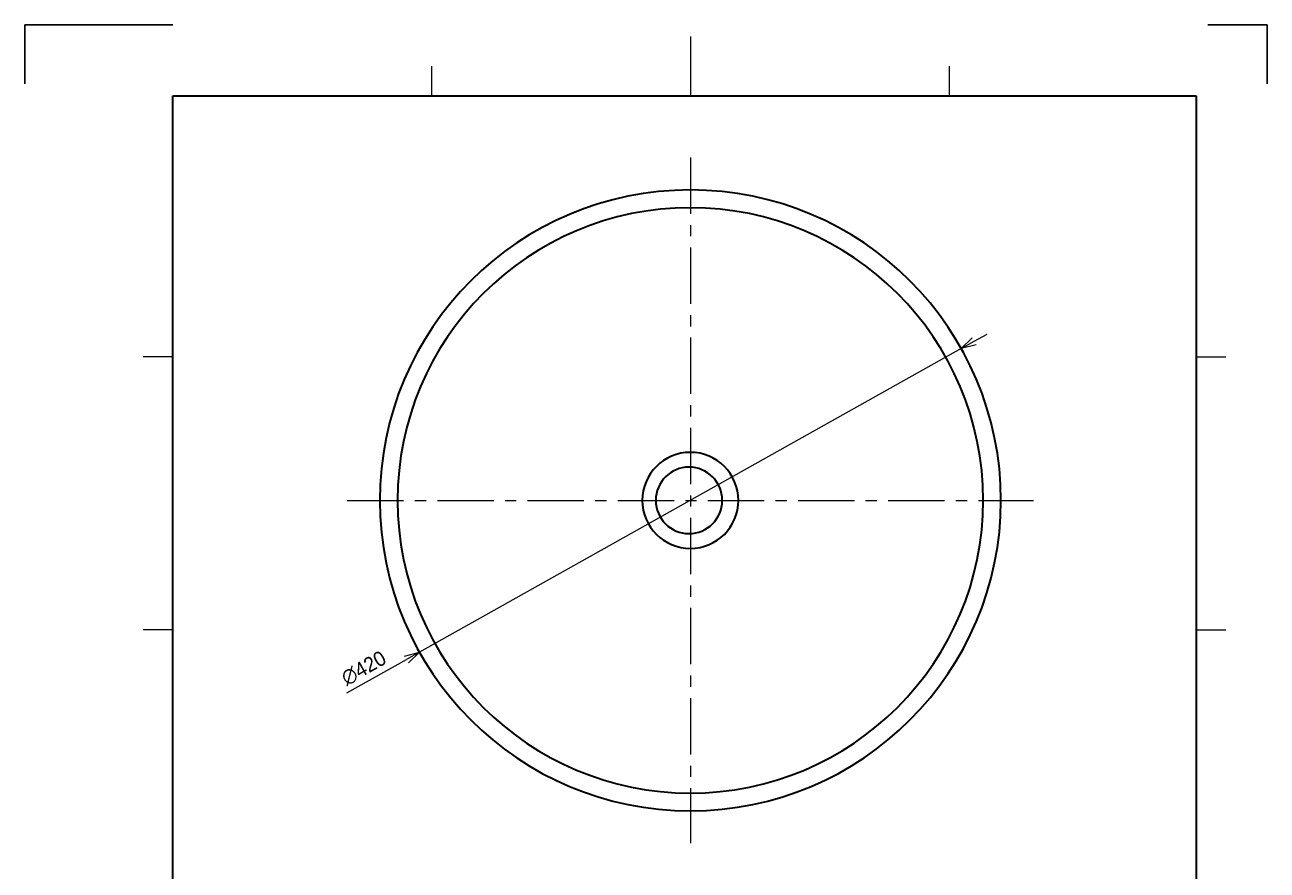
# Model space of a CAD drawing. Extents: x 0 to 840, y 0 to 1188.
# Tile 3 of 3: x 0 to 840, y 616 to 1188. Entities that reach past the tile are written whole.
import ezdxf

# ---------------------------------------------------------------- set-up
doc = ezdxf.new("R2010")
doc.units = 0
doc.header["$LTSCALE"] = 0.3
doc.linetypes.add('CENTER', pattern=[50.8, 31.75, -6.35, 6.35, -6.35])
doc.layers.get('0').update_dxf_attribs({"linetype": 'CONTINUOUS'})
doc.layers.get('DEFPOINTS').update_dxf_attribs({"linetype": 'CONTINUOUS'})
for name, color, linetype, lineweight in [('中心線', 4, 'CENTER', 18), ('実線', 3, 'CONTINUOUS', 35), ('寸法', 2, 'CONTINUOUS', 18), ('細線', 7, 'CONTINUOUS', 18)]:
    doc.layers.add(name, color=color, linetype=linetype, lineweight=lineweight)
doc.styles.add('MS Pゴシック', font='txt')
doc.dimstyles.new('MyDim S＝1：4', dxfattribs={"dimtxt": 2.5, "dimasz": 2.5, "dimexe": 1, "dimexo": 0.5, "dimgap": 1, "dimtad": 3, "dimdsep": 46, "dimtxsty": 'MS Pゴシック', "dimblk": 'OPEN30', "dimcen": 0, "dimclrd": 256, "dimclre": 256, "dimclrt": 256, "dimazin": 2, "dimtfac": 1, "dimtmove": 0, "dimatfit": 3, "dimldrblk": 'OPEN30', "dimfxl": 1, "dimlwd": 18, "dimlwe": 18, "dimarcsym": 0})

# ---------------------------------------------------------------- blocks, each defined once
blk = doc.blocks.new('_OPEN30')
at = {"color": 0, "linetype": 'ByBlock'}
for p, q in [((-1, 0.267949), (0, 0)), ((0, 0), (-1, -0.267949)), ((0, 0), (-1, 0))]:
    blk.add_line(p, q, dxfattribs=at)
blk = doc.blocks.new('*D7')
at = {"layer": 'DEFPOINTS', "color": 0, "transparency": 16777216}
for p in [(633.16, 969.02), (266.84, 763.56)]:
    blk.add_point(p, dxfattribs=at)
at = {"layer": '寸法', "lineweight": 18, "transparency": 16777216}
for p, q in [((641.88, 973.91), (650.6, 978.8)), ((633.16, 969.02), (266.84, 763.56)), ((217.74, 736.02), (258.12, 758.67))]:
    blk.add_line(p, q, dxfattribs=at)
at = {"layer": '寸法', "lineweight": 18, "transparency": 16777216, "xscale": 10, "yscale": 10, "zscale": 10}
for p, rotation in [((633.16, 969.02), 209.2870891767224), ((266.84, 763.56), 29.28708917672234)]:
    blk.add_blockref('_OPEN30', p, dxfattribs=dict(at, rotation=rotation))
at = {"layer": '寸法', "transparency": 16777216, "insert": (229.17, 752.75), "char_height": 10, "attachment_point": 5, "rotation": 29.28709, "style": 'MS Pゴシック'}
blk.add_mtext('∅420', dxfattribs=at)

msp = doc.modelspace()

# ---------------------------------------------------------------- linework, layer by layer
at = {"layer": 'DEFPOINTS'}
for p, q in [((0, 1188), (100, 1188)), ((0, 1148), (0, 1188)), ((800, 1188), (840, 1188)), ((840, 1188), (840, 1148))]:
    msp.add_line(p, q, dxfattribs=at)
at = {"layer": '中心線', "ltscale": 4}
for p, q in [((450, 1098.287), (450, 634.287)), ((218, 866.287), (682, 866.287))]:
    msp.add_line(p, q, dxfattribs=at)
at = {"layer": '実線'}
for p, q in [((100, 1140), (792, 1140)), ((100, 40), (100, 1140)), ((792, 1140), (792, 40))]:
    msp.add_line(p, q, dxfattribs=at)
for centre, radius in [((450, 866.287), 210), ((450, 866.287), 198), ((450, 866.287), 32.5), ((449.082, 866.287), 22.5)]:
    msp.add_arc(centre, radius, 0, 359.99999, dxfattribs=at)
at = {"layer": '細線'}
for p, q in [((450, 1180), (450, 1140)), ((275, 1160), (275, 1140)), ((625, 1160), (625, 1140)), ((100, 963.333), (80, 963.333)), ((792, 963.333), (812, 963.333)), ((100, 778.667), (80, 778.667)), ((792, 778.667), (812, 778.667))]:
    msp.add_line(p, q, dxfattribs=at)

# ---------------------------------------------------------------- dimensions: what is measured, and where the dimension line sits
at = {"layer": '寸法'}
dim = msp.add_diameter_dim_2p(p1=(633.158, 969.016), p2=(266.842, 763.558), dimstyle='MyDim S＝1：4', dxfattribs=at)
dim.commit()
dim.dimension.update_dxf_attribs({"geometry": '*D7', "text_midpoint": (229.168, 752.746)})

doc.saveas('drawing.dxf')
